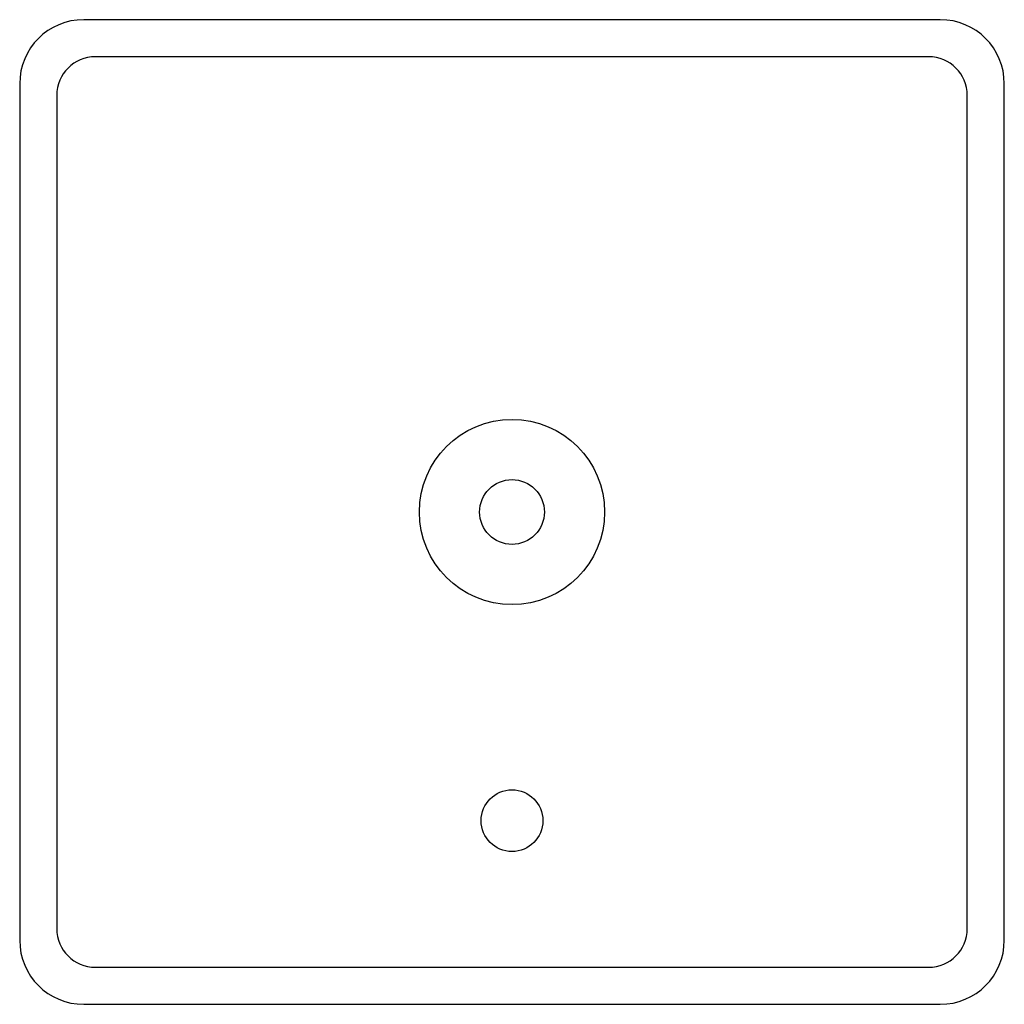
# Model space of a CAD drawing. Header units: millimetres. Extents: x -31.9 to 31.9, y -31.9 to 31.9.
import ezdxf

# ---------------------------------------------------------------- set-up
doc = ezdxf.new("R2010")
doc.units = ezdxf.units.MM

msp = doc.modelspace()

# ---------------------------------------------------------------- linework, layer by layer
at = {"layer": 'HOLES'}
for centre, radius in [((0, 0), 6), ((0, -20), 2)]:
    msp.add_circle(centre, radius, dxfattribs=at)
at = {"layer": 'OUTLINE'}
for p, q in [((27.75, 31.9), (-27.75, 31.9)), ((-31.9, 27.75), (-31.9, -27.75)), ((31.9, -27.75), (31.9, 27.75)), ((-27.75, -31.9), (27.75, -31.9))]:
    msp.add_line(p, q, dxfattribs=at)
for centre, start, end in [((-27.75, 27.75), 90, 180), ((27.75, 27.75), 0, 90), ((-27.75, -27.75), 180, 270), ((27.75, -27.75), 270, 360)]:
    msp.add_arc(centre, 4.15, start, end, dxfattribs=at)
at = {"layer": 'POCKET'}
for p, q in [((27, 29.5), (-27, 29.5)), ((-29.5, 27), (-29.5, -27)), ((29.5, -27), (29.5, 27)), ((-27, -29.5), (27, -29.5))]:
    msp.add_line(p, q, dxfattribs=at)
for centre, start, end in [((-27, 27), 90, 180), ((27, 27), 0, 90), ((-27, -27), 180, 270), ((27, -27), 270, 360)]:
    msp.add_arc(centre, 2.5, start, end, dxfattribs=at)
at = {"layer": 'TAP_DRILL'}
msp.add_circle((0, 0), 2.1, dxfattribs=at)

doc.saveas('drawing.dxf')
